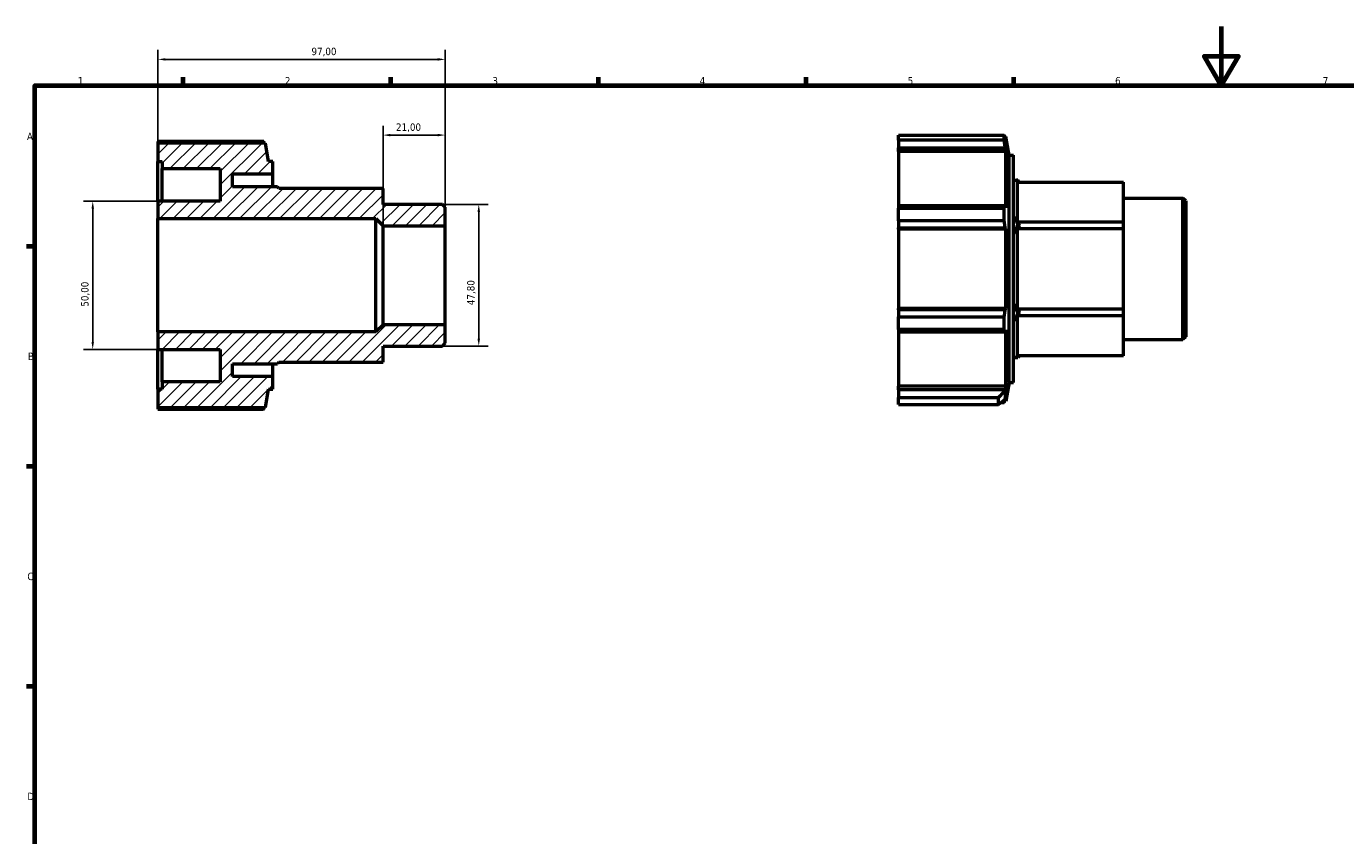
# Model space of a CAD drawing. Header units: millimetres. Extents: x 0 to 925, y 0 to 594.
# Tile 2 of 4: x 17 to 462, y 321 to 594. Entities that reach past the tile are written whole.
import ezdxf

# ---------------------------------------------------------------- set-up
doc = ezdxf.new("R2010")
doc.units = ezdxf.units.MM
for name, color, linetype, lineweight in [('Border (ISO)', 7, 'Continuous', 70), ('Dimension (ISO)', 7, 'Continuous', 25), ('Hatch (ISO)', 7, 'Continuous', 18), ('Visible (ISO)', 7, 'Continuous', 50)]:
    doc.layers.add(name, color=color, linetype=linetype, lineweight=lineweight)
doc.styles.add('Note Text (ISO)', font='tahoma.ttf')
doc.dimstyles.new('Default (ISO)', dxfattribs={"dimtxt": 2.5, "dimasz": 2.5, "dimexe": 3.175, "dimexo": 0, "dimgap": 0.762, "dimtad": 1, "dimrnd": 1e-08, "dimzin": 0, "dimtxsty": 'Note Text (ISO)', "dimcen": 0.09, "dimdle": 10, "dimclrd": 256, "dimclre": 256, "dimclrt": 256, "dimazin": 0, "dimtfac": 1.40208, "dimtmove": 0, "dimatfit": 3, "dimfxl": 1, "dimtolj": 1, "dimtzin": 0, "dimlwd": -1, "dimlwe": -1, "dimarcsym": 0})

# ---------------------------------------------------------------- blocks, each defined once
blk = doc.blocks.new('Borders Default Border')
at = {"layer": 'Border (ISO)'}
for p, q in [((70.08, 574), (70.08, 576.9)), ((140.17, 574), (140.17, 576.9)), ((210.25, 574), (210.25, 576.9)), ((280.33, 574), (280.33, 576.9)), ((350.42, 574), (350.42, 576.9)), ((20, 519.75), (17.1, 519.75)), ((20, 445.5), (17.1, 445.5)), ((20, 371.25), (17.1, 371.25))]:
    blk.add_line(p, q, dxfattribs=at)
at = {"layer": 'Border (ISO)', "flags": 128}
for points in [[(420.5, 594), (420.5, 574), (414.73, 584), (426.27, 584), (420.5, 574)], [(20, 20), (20, 574), (821, 574), (821, 20), (20, 20)]]:
    blk.add_lwpolyline(points, dxfattribs=at)
at = {"layer": 'Border (ISO)', "color": 232, "true_color": 0xca0064, "char_height": 2.5, "attachment_point": 7, "style": 'Note Text (ISO)'}
for s, insert in [('1', (34.48, 574.4)), ('2', (104.37, 574.4)), ('3', (174.43, 574.35)), ('4', (244.42, 574.4)), ('5', (314.64, 574.35)), ('6', (384.66, 574.35)), ('7', (454.77, 574.4)), ('A', (17.29, 555.62)), ('B', (17.59, 481.38)), ('C', (17.43, 407.08)), ('D', (17.43, 332.88))]:
    blk.add_mtext(s, dxfattribs=dict(at, insert=insert))
blk = doc.blocks.new('*D7')
at = {"layer": 'Defpoints', "color": 0, "transparency": 16777216}
for p in [(157.54, 533.9), (157.54, 486.1), (169.83, 486.1)]:
    blk.add_point(p, dxfattribs=at)
at = {"layer": 'Dimension (ISO)', "transparency": 16777216}
for p, q in [((157.54, 533.9), (173, 533.9)), ((169.83, 531.4), (169.83, 488.6)), ((157.54, 486.1), (173, 486.1))]:
    blk.add_line(p, q, dxfattribs=at)
for points in [[(169.41, 531.4), (170.25, 531.4), (169.83, 533.9)], [(169.41, 488.6), (170.25, 488.6), (169.83, 486.1)]]:
    blk.add_solid(points, dxfattribs=at)
at = {"layer": 'Dimension (ISO)', "color": 232, "true_color": 0xca0064, "transparency": 16777216, "insert": (165.89, 499.92), "char_height": 2.5, "attachment_point": 1, "rotation": 90, "style": 'Note Text (ISO)'}
blk.add_mtext('\\A1;47,80', dxfattribs=at)
blk = doc.blocks.new('*D8')
at = {"layer": 'Defpoints', "color": 0, "transparency": 16777216}
for p in [(158.5, 582.86), (61.5, 529.12), (158.5, 526.73)]:
    blk.add_point(p, dxfattribs=at)
at = {"layer": 'Dimension (ISO)', "transparency": 16777216}
for p, q in [((61.5, 529.12), (61.5, 586.04)), ((158.5, 526.73), (158.5, 586.04)), ((64, 582.86), (156, 582.86))]:
    blk.add_line(p, q, dxfattribs=at)
for points in [[(64, 583.28), (64, 582.45), (61.5, 582.86)], [(156, 583.28), (156, 582.45), (158.5, 582.86)]]:
    blk.add_solid(points, dxfattribs=at)
at = {"layer": 'Dimension (ISO)', "color": 232, "true_color": 0xca0064, "transparency": 16777216, "insert": (113.35, 586.8), "char_height": 2.5, "attachment_point": 1, "style": 'Note Text (ISO)'}
blk.add_mtext('\\A1;97,00', dxfattribs=at)
blk = doc.blocks.new('*D9')
at = {"layer": 'Defpoints', "color": 0, "transparency": 16777216}
for p in [(61.5, 535), (39.5, 485), (61.5, 485)]:
    blk.add_point(p, dxfattribs=at)
at = {"layer": 'Dimension (ISO)', "transparency": 16777216}
for p, q in [((61.5, 535), (36.33, 535)), ((39.5, 532.5), (39.5, 487.5)), ((61.5, 485), (36.33, 485))]:
    blk.add_line(p, q, dxfattribs=at)
for points in [[(39.08, 532.5), (39.92, 532.5), (39.5, 535)], [(39.08, 487.5), (39.92, 487.5), (39.5, 485)]]:
    blk.add_solid(points, dxfattribs=at)
at = {"layer": 'Dimension (ISO)', "color": 232, "true_color": 0xca0064, "transparency": 16777216, "insert": (35.57, 499.4), "char_height": 2.5, "attachment_point": 1, "rotation": 90, "style": 'Note Text (ISO)'}
blk.add_mtext('\\A1;50,00', dxfattribs=at)
blk = doc.blocks.new('*D11')
at = {"layer": 'Defpoints', "color": 0, "transparency": 16777216}
for p in [(137.5, 557.31), (137.5, 526.73), (158.5, 526.73)]:
    blk.add_point(p, dxfattribs=at)
at = {"layer": 'Dimension (ISO)', "transparency": 16777216}
for p, q in [((137.5, 526.73), (137.5, 560.49)), ((156, 557.31), (140, 557.31)), ((158.5, 526.73), (158.5, 560.49))]:
    blk.add_line(p, q, dxfattribs=at)
for points in [[(140, 557.73), (140, 556.9), (137.5, 557.31)], [(156, 557.73), (156, 556.9), (158.5, 557.31)]]:
    blk.add_solid(points, dxfattribs=at)
at = {"layer": 'Dimension (ISO)', "color": 232, "true_color": 0xca0064, "transparency": 16777216, "insert": (141.89, 561.25), "char_height": 2.5, "attachment_point": 1, "style": 'Note Text (ISO)'}
blk.add_mtext('\\A1;21,00', dxfattribs=at)

msp = doc.modelspace()

# ---------------------------------------------------------------- hatches: boundary and pattern name
at = {"layer": 'Hatch (ISO)'}
h = msp.add_hatch(dxfattribs=at)
h.set_pattern_fill('ANSI31', color=256, scale=25.4, style=0)
h.set_pattern_definition([(45, (0, 0), (-2.245064, 2.245064), [])])
h.paths.add_polyline_path([(61.5, 554.64), (61.5, 548.4), (62.911, 548.4), (62.911, 546), (82.5, 546), (82.5, 535), (61.5, 535), (61.5, 529.121), (135.11, 529.121), (137.5, 526.731), (158.5, 526.731), (158.5, 532.945), (157.544, 533.901), (137.5, 533.901), (137.5, 539.305), (102.355, 539.305), (101.84, 539.9), (86.7, 539.9), (86.7, 544.2), (100.3, 544.2), (100.3, 548.4), (98.889, 548.4), (97.788, 554.64)])
h.paths.add_polyline_path([(61.5, 471.6), (61.5, 465.36), (97.788, 465.36), (98.889, 471.6), (100.3, 471.6), (100.3, 475.8), (86.7, 475.8), (86.7, 480.1), (101.84, 480.1), (102.355, 480.695), (137.5, 480.695), (137.5, 486.098), (157.544, 486.098), (158.5, 487.055), (158.5, 493.269), (137.5, 493.269), (135.11, 490.879), (61.5, 490.879), (61.5, 485), (82.5, 485), (82.5, 474), (62.911, 474), (62.911, 471.6)])

# ---------------------------------------------------------------- linework, layer by layer
at = {"layer": 'Visible (ISO)'}
for p, q in [((311.531, 555.603), (311.531, 557.339)), ((311.531, 557.339), (347.227, 557.339)), ((347.227, 555.603), (347.227, 557.339)), ((347.82, 556.814), (347.375, 556.814)), ((348.92, 550.574), (347.82, 556.814)), ((347.82, 554.748), (347.82, 556.814)), ((61.5, 555.165), (61.5, 554.64)), ((97.196, 555.165), (61.5, 555.165)), ((61.5, 554.64), (61.5, 548.4)), ((97.788, 554.64), (61.5, 554.64)), ((98.889, 548.4), (97.788, 554.64)), ((311.531, 555.603), (311.531, 553.047)), ((347.227, 555.603), (311.531, 555.603)), ((311.531, 551.77), (311.531, 553.047)), ((311.531, 553.047), (347.566, 553.047)), ((347.82, 554.748), (347.566, 556.121)), ((347.566, 553.047), (347.82, 551.77)), ((61.5, 548.4), (62.911, 548.4)), ((61.5, 535), (61.5, 548.4)), ((62.911, 548.4), (62.911, 546)), ((100.3, 548.4), (98.889, 548.4)), ((100.3, 544.2), (100.3, 548.4)), ((311.531, 551.77), (311.531, 533.451)), ((347.82, 551.77), (311.531, 551.77)), ((347.82, 532.786), (347.82, 551.77)), ((348.92, 473.774), (348.92, 550.574)), ((348.92, 550.574), (350.331, 550.574)), ((350.331, 473.774), (350.331, 550.574)), ((62.911, 546), (82.5, 546)), ((62.911, 535), (62.911, 546)), ((82.5, 546), (82.5, 535)), ((86.7, 539.9), (86.7, 544.2)), ((86.7, 544.2), (100.3, 544.2)), ((100.3, 539.9), (100.3, 544.2)), ((101.84, 539.9), (86.7, 539.9)), ((102.355, 539.305), (101.84, 539.9)), ((137.5, 539.305), (102.355, 539.305)), ((137.5, 533.901), (137.5, 539.305)), ((350.331, 542.074), (351.871, 542.074)), ((351.765, 541.479), (387.531, 541.479)), ((351.765, 527.902), (351.765, 541.479)), ((352.386, 541.479), (351.871, 542.074)), ((387.531, 527.902), (387.531, 541.479)), ((82.5, 535), (61.5, 535)), ((61.5, 535), (61.5, 529.121)), ((387.531, 536.075), (407.575, 536.075)), ((407.575, 488.272), (407.575, 536.075)), ((408.531, 535.119), (407.575, 536.075)), ((408.531, 535.119), (408.531, 489.229)), ((157.544, 533.901), (137.5, 533.901)), ((158.5, 532.945), (157.544, 533.901)), ((158.5, 526.731), (158.5, 532.945)), ((311.531, 533.451), (311.531, 532.617)), ((347.566, 533.451), (311.531, 533.451)), ((311.531, 528.427), (311.531, 532.617)), ((311.531, 532.617), (347.227, 532.617)), ((347.227, 528.427), (347.227, 532.617)), ((347.82, 532.786), (347.566, 533.451)), ((61.5, 529.121), (135.11, 529.121)), ((61.5, 490.879), (61.5, 529.121)), ((135.11, 529.121), (137.5, 526.731)), ((135.11, 490.879), (135.11, 529.121)), ((137.5, 526.731), (158.5, 526.731)), ((137.5, 493.269), (137.5, 526.731)), ((158.5, 493.269), (158.5, 526.731)), ((311.531, 528.427), (311.531, 526.03)), ((347.227, 528.427), (311.531, 528.427)), ((311.531, 526.03), (347.566, 526.03)), ((311.531, 525.597), (311.531, 526.03)), ((311.531, 525.597), (311.531, 498.75)), ((347.82, 525.597), (311.531, 525.597)), ((347.566, 526.03), (347.82, 525.597)), ((347.82, 498.75), (347.82, 525.597)), ((351.765, 527.902), (352.386, 526.827)), ((387.531, 527.902), (351.765, 527.902)), ((352.386, 526.827), (351.765, 525.751)), ((351.765, 525.751), (387.531, 525.751)), ((351.765, 498.597), (351.765, 525.751)), ((352.386, 526.827), (351.871, 527.124)), ((387.531, 525.751), (387.531, 527.902)), ((387.531, 498.597), (387.531, 525.751)), ((311.531, 498.317), (311.531, 498.75)), ((347.82, 498.75), (311.531, 498.75)), ((311.531, 498.317), (311.531, 495.921)), ((347.566, 498.317), (311.531, 498.317)), ((311.531, 491.73), (311.531, 495.921)), ((311.531, 495.921), (347.227, 495.921)), ((347.227, 491.73), (347.227, 495.921)), ((347.82, 498.75), (347.566, 498.317)), ((351.765, 498.597), (352.386, 497.521)), ((387.531, 498.597), (351.765, 498.597)), ((352.386, 497.521), (351.765, 496.446)), ((351.765, 496.446), (387.531, 496.446)), ((351.765, 482.869), (351.765, 496.446)), ((352.386, 497.521), (351.871, 497.224)), ((387.531, 496.446), (387.531, 498.597)), ((387.531, 482.869), (387.531, 496.446)), ((135.11, 490.879), (61.5, 490.879)), ((61.5, 490.879), (61.5, 485)), ((137.5, 493.269), (135.11, 490.879)), ((158.5, 493.269), (137.5, 493.269)), ((158.5, 487.055), (158.5, 493.269)), ((311.531, 491.73), (311.531, 490.897)), ((347.227, 491.73), (311.531, 491.73)), ((311.531, 490.897), (347.566, 490.897)), ((311.531, 490.897), (311.531, 472.578)), ((347.566, 490.897), (347.82, 491.561)), ((347.82, 472.578), (347.82, 491.561)), ((137.5, 480.695), (137.5, 486.098)), ((137.5, 486.098), (157.544, 486.098)), ((157.544, 486.098), (158.5, 487.055)), ((387.531, 488.272), (407.575, 488.272)), ((408.531, 489.229), (407.575, 488.272)), ((61.5, 485), (82.5, 485)), ((61.5, 471.6), (61.5, 485)), ((62.911, 474), (62.911, 485)), ((82.5, 485), (82.5, 474)), ((350.331, 482.274), (351.871, 482.274)), ((387.531, 482.869), (351.765, 482.869)), ((352.386, 482.869), (351.871, 482.274)), ((86.7, 475.8), (86.7, 480.1)), ((86.7, 480.1), (101.84, 480.1)), ((100.3, 475.8), (100.3, 480.1)), ((102.355, 480.695), (101.84, 480.1)), ((102.355, 480.695), (137.5, 480.695)), ((82.5, 474), (62.911, 474)), ((62.911, 474), (62.911, 471.6)), ((100.3, 475.8), (86.7, 475.8)), ((100.3, 471.6), (100.3, 475.8)), ((311.531, 471.3), (311.531, 472.578)), ((347.82, 472.578), (311.531, 472.578)), ((347.82, 472.578), (347.566, 471.3)), ((348.92, 473.774), (347.82, 467.534)), ((348.92, 473.774), (350.331, 473.774)), ((61.5, 471.6), (61.5, 465.36)), ((62.911, 471.6), (61.5, 471.6)), ((97.788, 465.36), (98.889, 471.6)), ((98.889, 471.6), (100.3, 471.6)), ((311.531, 471.3), (311.531, 468.745)), ((347.566, 471.3), (311.531, 471.3)), ((311.531, 466.396), (311.531, 468.745)), ((311.531, 468.745), (345.307, 468.745)), ((345.307, 466.396), (345.307, 468.745)), ((345.307, 466.396), (347.561, 468.199)), ((347.561, 471.261), (347.561, 468.199)), ((347.561, 468.199), (347.82, 469.6)), ((347.82, 467.534), (347.82, 469.6)), ((61.5, 465.36), (97.788, 465.36)), ((61.5, 465.36), (61.5, 464.835)), ((61.5, 464.835), (97.196, 464.835)), ((311.531, 466.396), (345.307, 466.396)), ((346.074, 467.009), (347.227, 467.009)), ((347.82, 467.534), (346.73, 467.534))]:
    msp.add_line(p, q, dxfattribs=at)
for start, end in [(150, 156.56734), (203.43266, 210)]:
    msp.add_arc((377.765, 512.174), 29.9, start, end, dxfattribs=at)
for major_axis, start_param, end_param in [((28.881, -28.881), 2.8797933, 2.994415), ((28.881, -28.881), 3.8123691, 3.9269908), ((28.881, 28.881), 2.3561945, 2.4708162), ((28.881, 28.881), 3.2887703, 3.403392)]:
    msp.add_ellipse((377.765, 512.174), major_axis=major_axis, ratio=0.2679492, start_param=start_param, end_param=end_param, dxfattribs=at)
for points, weights in [([(347.227, 557.339), (347.403, 556.717), (347.566, 556.121)], [1, 1.00253159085, 1.00424912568]), ([(97.344, 554.64), (97.271, 554.9), (97.196, 555.165)], [1.00200655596, 1.00107693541, 1]), ([(347.566, 553.047), (347.403, 554.299), (347.227, 555.603)], [1.00424912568, 1.00253159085, 1]), ([(347.227, 532.617), (347.403, 533.043), (347.566, 533.451)], [1, 1.00253159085, 1.00424912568]), ([(347.566, 526.03), (347.403, 527.204), (347.227, 528.427)], [1.00424912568, 1.00253159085, 1]), ([(347.227, 495.921), (347.403, 497.144), (347.566, 498.317)], [1, 1.00253159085, 1.00424912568]), ([(347.566, 490.897), (347.403, 491.305), (347.227, 491.73)], [1.00424912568, 1.00253159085, 1]), ([(347.561, 471.261), (347.563, 471.281), (347.566, 471.3)], [3.58594023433, 3.58660265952, 3.58726447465]), ([(97.196, 464.835), (97.271, 465.1), (97.344, 465.36)], [1, 1.00107693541, 1.00200655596]), ([(347.227, 467.009), (347.302, 467.274), (347.375, 467.534)], [1, 1.00107693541, 1.00200655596])]:
    msp.add_rational_spline(points, weights, degree=2, dxfattribs=at)
msp.add_open_spline([(347.561, 471.261), (346.819, 470.416), (346.066, 469.576), (345.307, 468.745)], degree=3, dxfattribs=at)

# ---------------------------------------------------------------- block references
msp.add_blockref('Borders Default Border', (0, 0))

# ---------------------------------------------------------------- dimensions: what is measured, and where the dimension line sits
at = {"layer": 'Dimension (ISO)'}
for base, p1, p2, angle, picture, middle in [((158.5, 582.865), (61.5, 529.121), (158.5, 526.731), 180, '*D8', (117.5, 582.865)), ((137.5, 557.313), (158.5, 526.731), (137.5, 526.731), 180, '*D11', (146, 557.313)), ((39.5, 485), (61.5, 535), (61.5, 485), 90, '*D9', (39.5, 503.5)), ((169.829, 486.098), (157.544, 533.901), (157.544, 486.098), 90, '*D7', (169.829, 504.094))]:
    dim = msp.add_linear_dim(base=base, p1=p1, p2=p2, angle=angle, dimstyle='Default (ISO)', override={"dimdec": 2, "dimtp": 0, "dimtm": 0, "dimtdec": 2, "dimtofl": 0, "dimatfit": 1}, dxfattribs=at)
    dim.commit()
    dim.dimension.update_dxf_attribs({"geometry": picture, "text_midpoint": middle, "dimtype": 160})

doc.saveas('drawing.dxf')
